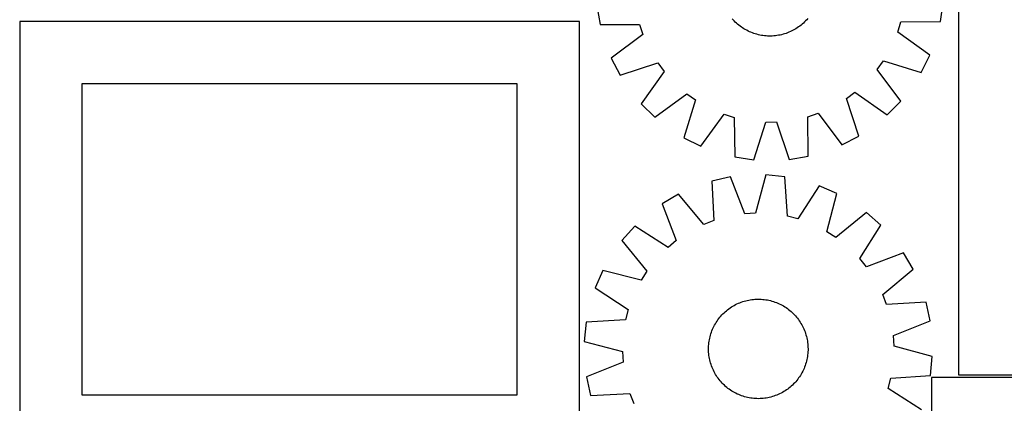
# Model space of a CAD drawing. Header units: millimetres. Extents: x 7 to 1493, y 7 to 2993.
# Tile 8 of 14: x 7 to 798, y 1457 to 1765. Entities that reach past the tile are written whole.
import ezdxf

# ---------------------------------------------------------------- set-up
doc = ezdxf.new("R2010")
doc.units = ezdxf.units.MM
doc.layers.add('CUT', color=7, linetype='CONTINUOUS', true_color=0x000000)

msp = doc.modelspace()

# ---------------------------------------------------------------- linework, layer by layer
at = {"layer": 'CUT'}
for p, q in [((761.634773, 1829.662654), (761.634773, 1479.662654)), ((470.857948, 1776.494916), (473.407173, 1761.321518)), ((747.123134, 1763.886899), (749.387514, 1779.105412)), ((580.444658, 1765.103576), (579.612233, 1766.044892)), ((640.44464, 1766.137246), (639.615077, 1765.193407)), ((456.79438, 1763.738703), (6.79438, 1763.738703)), ((6.79438, 1763.738703), (6.79438, 1413.738703)), ((456.79438, 1413.738703), (456.79438, 1763.738703)), ((473.407173, 1761.321518), (505.1713, 1761.443966)), ((505.1713, 1761.443966), (507.897228, 1753.314471)), ((581.306239, 1764.188872), (580.444658, 1765.103576)), ((582.196127, 1763.301682), (581.306239, 1764.188872)), ((583.113443, 1762.442881), (582.196127, 1763.301682)), ((584.057283, 1761.613319), (583.113443, 1762.442881)), ((585.026713, 1760.813812), (584.057283, 1761.613319)), ((586.020778, 1760.04515), (585.026713, 1760.813812)), ((587.038498, 1759.308092), (586.020778, 1760.04515)), ((588.078866, 1758.603365), (587.038498, 1759.308092)), ((589.140857, 1757.931664), (588.078866, 1758.603365)), ((590.223423, 1757.293653), (589.140857, 1757.931664)), ((630.940694, 1757.995123), (629.860071, 1757.353828)), ((632.000641, 1758.670045), (630.940694, 1757.995123)), ((633.038865, 1759.377928), (632.000641, 1758.670045)), ((634.054341, 1760.118073), (633.038865, 1759.377928)), ((635.046068, 1760.889749), (634.054341, 1760.118073)), ((636.013067, 1761.692196), (635.046068, 1760.889749)), ((636.954382, 1762.524621), (636.013067, 1761.692196)), ((637.869087, 1763.386202), (636.954382, 1762.524621)), ((638.756277, 1764.27609), (637.869087, 1763.386202)), ((639.615077, 1765.193407), (638.756277, 1764.27609)), ((712.789216, 1755.234805), (715.362292, 1763.413965)), ((715.362292, 1763.413965), (747.123134, 1763.886899)), ((507.897228, 1753.314471), (482.48015, 1734.263305)), ((591.325495, 1756.689961), (590.223423, 1757.293653)), ((592.445985, 1756.121183), (591.325495, 1756.689961)), ((593.583789, 1755.587882), (592.445985, 1756.121183)), ((594.737782, 1755.090583), (593.583789, 1755.587882)), ((595.906827, 1754.629777), (594.737782, 1755.090583)), ((597.089768, 1754.20592), (595.906827, 1754.629777)), ((598.28544, 1753.819428), (597.089768, 1754.20592)), ((599.492662, 1753.470685), (598.28544, 1753.819428)), ((600.710243, 1753.160033), (599.492662, 1753.470685)), ((601.93698, 1752.887779), (600.710243, 1753.160033)), ((603.171664, 1752.654193), (601.93698, 1752.887779)), ((604.413076, 1752.459504), (603.171664, 1752.654193)), ((605.65999, 1752.303905), (604.413076, 1752.459504)), ((606.911177, 1752.187549), (605.65999, 1752.303905)), ((608.165401, 1752.110551), (606.911177, 1752.187549)), ((609.421425, 1752.072988), (608.165401, 1752.110551)), ((610.678009, 1752.074896), (609.421425, 1752.072988)), ((611.933913, 1752.116273), (610.678009, 1752.074896)), ((613.187897, 1752.197078), (611.933913, 1752.116273)), ((614.438725, 1752.317232), (613.187897, 1752.197078)), ((615.685161, 1752.476617), (614.438725, 1752.317232)), ((616.925976, 1752.675074), (615.685161, 1752.476617)), ((618.159945, 1752.912408), (616.925976, 1752.675074)), ((619.38585, 1753.188385), (618.159945, 1752.912408)), ((620.602482, 1753.502733), (619.38585, 1753.188385)), ((621.808639, 1753.85514), (620.602482, 1753.502733)), ((623.003132, 1754.245261), (621.808639, 1753.85514)), ((624.184781, 1754.672708), (623.003132, 1754.245261)), ((625.352421, 1755.137061), (624.184781, 1754.672708)), ((626.504899, 1755.637862), (625.352421, 1755.137061)), ((627.641078, 1756.174615), (626.504899, 1755.637862)), ((628.759837, 1756.746792), (627.641078, 1756.174615)), ((629.860071, 1757.353828), (628.759837, 1756.746792)), ((738.558908, 1736.663383), (712.789216, 1755.234805)), ((482.48015, 1734.263305), (489.593446, 1720.6203)), ((731.702576, 1722.889449), (738.558908, 1736.663383)), ((489.593446, 1720.6203), (519.765087, 1730.55241)), ((519.765087, 1730.55241), (524.86975, 1723.663159)), ((696.375435, 1725.270582), (701.350075, 1732.254301)), ((701.350075, 1732.254301), (731.702576, 1722.889449)), ((524.86975, 1723.663159), (506.583808, 1697.690114)), ((715.144984, 1699.644837), (696.375435, 1725.270582)), ((406.79438, 1713.738703), (56.79438, 1713.738703)), ((56.79438, 1713.738703), (56.79438, 1463.738703)), ((406.79438, 1463.738703), (406.79438, 1713.738703)), ((517.564874, 1686.912975), (543.190619, 1705.682523)), ((543.190619, 1705.682523), (550.174338, 1700.707883)), ((671.505548, 1701.84505), (678.3948, 1706.949714)), ((678.3948, 1706.949714), (704.367844, 1688.663771)), ((506.583808, 1697.690114), (517.564874, 1686.912975)), ((550.174338, 1700.707883), (540.809486, 1670.355383)), ((681.437658, 1671.673409), (671.505548, 1701.84505)), ((704.367844, 1688.663771), (715.144984, 1699.644837)), ((554.583419, 1663.49905), (573.154842, 1689.268742)), ((573.154842, 1689.268742), (581.334002, 1686.695666)), ((581.334002, 1686.695666), (581.806936, 1654.934824)), ((640.613992, 1687.251263), (648.743487, 1689.977191)), ((640.73644, 1655.487136), (640.613992, 1687.251263)), ((648.743487, 1689.977191), (667.794654, 1664.560114)), ((597.025449, 1652.670444), (606.724648, 1682.917763)), ((606.724648, 1682.917763), (615.298616, 1682.998122)), ((615.298616, 1682.998122), (625.563043, 1652.937911)), ((667.794654, 1664.560114), (681.437658, 1671.673409)), ((540.809486, 1670.355383), (554.583419, 1663.49905)), ((581.806936, 1654.934824), (597.025449, 1652.670444)), ((625.563043, 1652.937911), (640.73644, 1655.487136)), ((578.209938, 1638.806386), (563.181323, 1635.509225)), ((589.949718, 1609.291097), (578.209938, 1638.806386)), ((606.699312, 1640.486092), (598.509197, 1609.795755)), ((622.011253, 1638.977781), (606.699312, 1640.486092)), ((624.055721, 1607.279281), (622.011253, 1638.977781)), ((563.181323, 1635.509225), (564.875897, 1603.790096)), ((649.625315, 1631.771575), (632.352218, 1605.114215)), ((663.721743, 1625.605436), (649.625315, 1631.771575)), ((536.605376, 1625.10803), (523.331192, 1617.328146)), ((556.891296, 1600.665113), (536.605376, 1625.10803)), ((655.870772, 1594.826595), (663.721743, 1625.605436)), ((523.331192, 1617.328146), (534.744578, 1587.685113)), ((598.509197, 1609.795755), (589.949718, 1609.291097)), ((632.352218, 1605.114215), (624.055721, 1607.279281)), ((687.757437, 1610.218712), (663.092167, 1590.203737)), ((699.258494, 1599.99833), (687.757437, 1610.218712)), ((501.270111, 1599.223602), (491.049728, 1587.722544)), ((528.116444, 1582.2457), (501.270111, 1599.223602)), ((564.875897, 1603.790096), (556.891296, 1600.665113)), ((682.280592, 1573.151997), (699.258494, 1599.99833)), ((663.092167, 1590.203737), (655.870772, 1594.826595)), ((491.049728, 1587.722544), (511.064704, 1563.057275)), ((534.744578, 1587.685113), (528.116444, 1582.2457)), ((717.363038, 1577.937248), (687.720006, 1566.523863)), ((725.142922, 1564.663065), (717.363038, 1577.937248)), ((687.720006, 1566.523863), (682.280592, 1573.151997)), ((475.663005, 1563.686851), (469.496866, 1549.590423)), ((506.441845, 1555.83588), (475.663005, 1563.686851)), ((511.064704, 1563.057275), (506.441845, 1555.83588)), ((700.700005, 1544.377145), (725.142922, 1564.663065)), ((469.496866, 1549.590423), (496.154226, 1532.317326)), ((703.824988, 1536.392544), (700.700005, 1544.377145)), ((581.244509, 1535.59337), (582.352726, 1536.185705)), ((582.352726, 1536.185705), (583.479003, 1536.742937)), ((583.479003, 1536.742937), (584.622227, 1537.264517)), ((584.622227, 1537.264517), (585.78127, 1537.749931)), ((585.78127, 1537.749931), (586.954988, 1538.198698)), ((586.954988, 1538.198698), (588.142223, 1538.610377)), ((588.142223, 1538.610377), (589.341804, 1538.98456)), ((589.341804, 1538.98456), (590.552546, 1539.32088)), ((590.552546, 1539.32088), (591.773254, 1539.619003)), ((591.773254, 1539.619003), (593.002725, 1539.878635)), ((593.002725, 1539.878635), (594.239744, 1540.099521)), ((594.239744, 1540.099521), (595.483091, 1540.281442)), ((595.483091, 1540.281442), (596.731539, 1540.424218)), ((596.731539, 1540.424218), (597.983855, 1540.52771)), ((597.983855, 1540.52771), (599.238804, 1540.591814)), ((599.238804, 1540.591814), (600.495148, 1540.616468)), ((600.495148, 1540.616468), (601.751646, 1540.601647)), ((601.751646, 1540.601647), (603.007058, 1540.547366)), ((603.007058, 1540.547366), (604.260146, 1540.453678)), ((604.260146, 1540.453678), (605.509673, 1540.320676)), ((605.509673, 1540.320676), (606.754406, 1540.14849)), ((606.754406, 1540.14849), (607.993115, 1539.937292)), ((607.993115, 1539.937292), (609.22458, 1539.687289)), ((609.22458, 1539.687289), (610.447585, 1539.398729)), ((610.447585, 1539.398729), (611.660921, 1539.071895)), ((611.660921, 1539.071895), (612.863394, 1538.707111)), ((612.863394, 1538.707111), (614.053814, 1538.304736)), ((614.053814, 1538.304736), (615.231009, 1537.865167)), ((615.231009, 1537.865167), (616.393815, 1537.388839)), ((616.393815, 1537.388839), (617.541085, 1536.876222)), ((617.541085, 1536.876222), (618.671688, 1536.32782)), ((618.671688, 1536.32782), (619.784508, 1535.744177)), ((735.544118, 1538.087118), (703.824988, 1536.392544)), ((738.841278, 1523.058503), (735.544118, 1538.087118)), ((496.154226, 1532.317326), (493.98916, 1524.020829)), ((571.386, 1527.884352), (572.256936, 1528.790154)), ((572.256936, 1528.790154), (573.155895, 1529.668152)), ((573.155895, 1529.668152), (574.081988, 1530.51748)), ((574.081988, 1530.51748), (575.034302, 1531.337299)), ((575.034302, 1531.337299), (576.011898, 1532.126802)), ((576.011898, 1532.126802), (577.01381, 1532.885207)), ((577.01381, 1532.885207), (578.03905, 1533.611768)), ((578.03905, 1533.611768), (579.086606, 1534.305766)), ((579.086606, 1534.305766), (580.155444, 1534.966517)), ((580.155444, 1534.966517), (581.244509, 1535.59337)), ((619.784508, 1535.744177), (620.878445, 1535.125866)), ((620.878445, 1535.125866), (621.952421, 1534.4735)), ((621.952421, 1534.4735), (623.005376, 1533.787721)), ((623.005376, 1533.787721), (624.03627, 1533.069206)), ((624.03627, 1533.069206), (625.044087, 1532.318664)), ((625.044087, 1532.318664), (626.027831, 1531.536837)), ((626.027831, 1531.536837), (626.986532, 1530.724495)), ((626.986532, 1530.724495), (627.919244, 1529.882441)), ((627.919244, 1529.882441), (628.825046, 1529.011504)), ((628.825046, 1529.011504), (629.703044, 1528.112546)), ((629.703044, 1528.112546), (630.552372, 1527.186453)), ((462.29066, 1521.976361), (460.782349, 1506.66442)), ((493.98916, 1524.020829), (462.29066, 1521.976361)), ((565.524264, 1519.749615), (566.142575, 1520.843553)), ((566.142575, 1520.843553), (566.794941, 1521.917529)), ((566.794941, 1521.917529), (567.48072, 1522.970484)), ((567.48072, 1522.970484), (568.199235, 1524.001378)), ((568.199235, 1524.001378), (568.949777, 1525.009195)), ((568.949777, 1525.009195), (569.731604, 1525.992939)), ((569.731604, 1525.992939), (570.543946, 1526.95164)), ((570.543946, 1526.95164), (571.386, 1527.884352)), ((630.552372, 1527.186453), (631.372192, 1526.234138)), ((631.372192, 1526.234138), (632.161694, 1525.256543)), ((632.161694, 1525.256543), (632.920099, 1524.254631)), ((632.920099, 1524.254631), (633.64666, 1523.229391)), ((633.64666, 1523.229391), (634.340658, 1522.181835)), ((634.340658, 1522.181835), (635.00141, 1521.112997)), ((635.00141, 1521.112997), (635.628262, 1520.023932)), ((709.325989, 1511.318723), (738.841278, 1523.058503)), ((562.196546, 1511.626029), (562.56133, 1512.828501)), ((562.56133, 1512.828501), (562.963705, 1514.018922)), ((562.963705, 1514.018922), (563.403273, 1515.196116)), ((563.403273, 1515.196116), (563.879601, 1516.358923)), ((563.879601, 1516.358923), (564.392219, 1517.506193)), ((564.392219, 1517.506193), (564.94062, 1518.636796)), ((564.94062, 1518.636796), (565.524264, 1519.749615)), ((635.628262, 1520.023932), (636.220597, 1518.915714)), ((636.220597, 1518.915714), (636.777829, 1517.789438)), ((636.777829, 1517.789438), (637.299409, 1516.646214)), ((637.299409, 1516.646214), (637.784823, 1515.487171)), ((637.784823, 1515.487171), (638.23359, 1514.313453)), ((638.23359, 1514.313453), (638.645269, 1513.126218)), ((638.645269, 1513.126218), (639.019453, 1511.926637)), ((460.782349, 1506.66442), (491.472686, 1498.474305)), ((560.721075, 1502.972166), (560.814763, 1504.225254)), ((560.814763, 1504.225254), (560.947765, 1505.474781)), ((560.947765, 1505.474781), (561.11995, 1506.719513)), ((561.11995, 1506.719513), (561.331149, 1507.958223)), ((561.331149, 1507.958223), (561.581151, 1509.189688)), ((561.581151, 1509.189688), (561.869712, 1510.412692)), ((561.869712, 1510.412692), (562.196546, 1511.626029)), ((639.019453, 1511.926637), (639.355772, 1510.715895)), ((639.355772, 1510.715895), (639.653895, 1509.495186)), ((639.653895, 1509.495186), (639.913527, 1508.265716)), ((639.913527, 1508.265716), (640.134413, 1507.028697)), ((640.134413, 1507.028697), (640.316334, 1505.78535)), ((640.316334, 1505.78535), (640.459111, 1504.536902)), ((640.459111, 1504.536902), (640.562602, 1503.284586)), ((709.830647, 1502.759243), (709.325989, 1511.318723)), ((491.472686, 1498.474305), (491.977344, 1489.914826)), ((560.651973, 1500.460256), (560.666794, 1501.716754)), ((560.676627, 1499.203912), (560.651973, 1500.460256)), ((560.666794, 1501.716754), (560.721075, 1502.972166)), ((560.740731, 1497.948963), (560.676627, 1499.203912)), ((560.844222, 1496.696647), (560.740731, 1497.948963)), ((560.986999, 1495.448199), (560.844222, 1496.696647)), ((640.48857, 1497.008295), (640.355568, 1495.758768)), ((640.582258, 1498.261383), (640.48857, 1497.008295)), ((640.562602, 1503.284586), (640.626706, 1502.029637)), ((640.636539, 1499.516795), (640.582258, 1498.261383)), ((640.626706, 1502.029637), (640.65136, 1500.773293)), ((640.65136, 1500.773293), (640.636539, 1499.516795)), ((740.520984, 1494.569129), (709.830647, 1502.759243)), ((491.977344, 1489.914826), (462.462055, 1478.175046)), ((561.16892, 1494.204852), (560.986999, 1495.448199)), ((561.389806, 1492.967833), (561.16892, 1494.204852)), ((561.649438, 1491.738362), (561.389806, 1492.967833)), ((561.947561, 1490.517654), (561.649438, 1491.738362)), ((562.28388, 1489.306912), (561.947561, 1490.517654)), ((562.658064, 1488.107331), (562.28388, 1489.306912)), ((638.742003, 1488.405047), (638.339628, 1487.214627)), ((639.106787, 1489.607519), (638.742003, 1488.405047)), ((639.433621, 1490.820856), (639.106787, 1489.607519)), ((639.722182, 1492.043861), (639.433621, 1490.820856)), ((639.972184, 1493.275325), (639.722182, 1492.043861)), ((640.183383, 1494.514035), (639.972184, 1493.275325)), ((640.355568, 1495.758768), (640.183383, 1494.514035)), ((739.012673, 1479.257188), (740.520984, 1494.569129)), ((563.069743, 1486.920096), (562.658064, 1488.107331)), ((563.51851, 1485.746378), (563.069743, 1486.920096)), ((564.003924, 1484.587335), (563.51851, 1485.746378)), ((564.525504, 1483.444111), (564.003924, 1484.587335)), ((565.082736, 1482.317834), (564.525504, 1483.444111)), ((565.675071, 1481.209617), (565.082736, 1482.317834)), ((566.301923, 1480.120551), (565.675071, 1481.209617)), ((635.779069, 1481.483933), (635.160758, 1480.389996)), ((636.362713, 1482.596753), (635.779069, 1481.483933)), ((636.911114, 1483.727355), (636.362713, 1482.596753)), ((637.423732, 1484.874626), (636.911114, 1483.727355)), ((637.90006, 1486.037432), (637.423732, 1484.874626)), ((638.339628, 1487.214627), (637.90006, 1486.037432)), ((462.462055, 1478.175046), (465.759215, 1463.146431)), ((566.962675, 1479.051714), (566.301923, 1480.120551)), ((567.656673, 1478.004158), (566.962675, 1479.051714)), ((568.383234, 1476.978918), (567.656673, 1478.004158)), ((569.141639, 1475.977006), (568.383234, 1476.978918)), ((569.931141, 1474.99941), (569.141639, 1475.977006)), ((570.750961, 1474.047096), (569.931141, 1474.99941)), ((571.600289, 1473.121003), (570.750961, 1474.047096)), ((572.478287, 1472.222044), (571.600289, 1473.121003)), ((629.917333, 1473.349197), (629.046397, 1472.443395)), ((630.759387, 1474.281909), (629.917333, 1473.349197)), ((631.571729, 1475.24061), (630.759387, 1474.281909)), ((632.353556, 1476.224354), (631.571729, 1475.24061)), ((633.104098, 1477.232171), (632.353556, 1476.224354)), ((633.822613, 1478.263065), (633.104098, 1477.232171)), ((634.508392, 1479.31602), (633.822613, 1478.263065)), ((635.160758, 1480.389996), (634.508392, 1479.31602)), ((705.149107, 1468.916223), (707.314173, 1477.21272)), ((707.314173, 1477.21272), (739.012673, 1479.257188)), ((1189.867744, 1477.758967), (739.867744, 1477.758967)), ((739.867744, 1477.758967), (739.867744, 1127.758967)), ((761.634773, 1479.662654), (1211.634773, 1479.662654)), ((465.759215, 1463.146431), (497.478345, 1464.841005)), ((497.478345, 1464.841005), (500.603328, 1456.856404)), ((573.384089, 1471.351108), (572.478287, 1472.222044)), ((574.316801, 1470.509054), (573.384089, 1471.351108)), ((575.275502, 1469.696712), (574.316801, 1470.509054)), ((576.259246, 1468.914884), (575.275502, 1469.696712)), ((577.267063, 1468.164343), (576.259246, 1468.914884)), ((578.297957, 1467.445828), (577.267063, 1468.164343)), ((579.350912, 1466.760049), (578.297957, 1467.445828)), ((580.424888, 1466.107682), (579.350912, 1466.760049)), ((581.518825, 1465.489372), (580.424888, 1466.107682)), ((582.631645, 1464.905728), (581.518825, 1465.489372)), ((583.762248, 1464.357327), (582.631645, 1464.905728)), ((618.950607, 1465.047844), (617.82433, 1464.490612)), ((620.058824, 1465.640179), (618.950607, 1465.047844)), ((621.147889, 1466.267031), (620.058824, 1465.640179)), ((622.216727, 1466.927783), (621.147889, 1466.267031)), ((623.264283, 1467.621781), (622.216727, 1466.927783)), ((624.289523, 1468.348342), (623.264283, 1467.621781)), ((625.291435, 1469.106747), (624.289523, 1468.348342)), ((626.269031, 1469.896249), (625.291435, 1469.106747)), ((627.221345, 1470.716069), (626.269031, 1469.896249)), ((628.147438, 1471.565397), (627.221345, 1470.716069)), ((629.046397, 1472.443395), (628.147438, 1471.565397)), ((731.806467, 1451.643126), (705.149107, 1468.916223)), ((56.79438, 1463.738703), (406.79438, 1463.738703)), ((584.909518, 1463.844709), (583.762248, 1464.357327)), ((586.072324, 1463.368381), (584.909518, 1463.844709)), ((587.249519, 1462.928813), (586.072324, 1463.368381)), ((588.439939, 1462.526438), (587.249519, 1462.928813)), ((589.642412, 1462.161654), (588.439939, 1462.526438)), ((590.855748, 1461.83482), (589.642412, 1462.161654)), ((592.078753, 1461.546259), (590.855748, 1461.83482)), ((593.310218, 1461.296256), (592.078753, 1461.546259)), ((594.548927, 1461.085058), (593.310218, 1461.296256)), ((595.79366, 1460.912873), (594.548927, 1461.085058)), ((597.043187, 1460.779871), (595.79366, 1460.912873)), ((598.296275, 1460.686183), (597.043187, 1460.779871)), ((599.551687, 1460.631902), (598.296275, 1460.686183)), ((600.808185, 1460.617081), (599.551687, 1460.631902)), ((602.064529, 1460.641734), (600.808185, 1460.617081)), ((603.319478, 1460.705839), (602.064529, 1460.641734)), ((604.571794, 1460.80933), (603.319478, 1460.705839)), ((605.820242, 1460.952107), (604.571794, 1460.80933)), ((607.063589, 1461.134028), (605.820242, 1460.952107)), ((608.300608, 1461.354914), (607.063589, 1461.134028)), ((609.530079, 1461.614546), (608.300608, 1461.354914)), ((610.750787, 1461.912669), (609.530079, 1461.614546)), ((611.961529, 1462.248988), (610.750787, 1461.912669)), ((613.16111, 1462.623172), (611.961529, 1462.248988)), ((614.348345, 1463.034851), (613.16111, 1462.623172)), ((615.522063, 1463.483618), (614.348345, 1463.034851)), ((616.681106, 1463.969031), (615.522063, 1463.483618)), ((617.82433, 1464.490612), (616.681106, 1463.969031))]:
    msp.add_line(p, q, dxfattribs=at)

doc.saveas('drawing.dxf')
